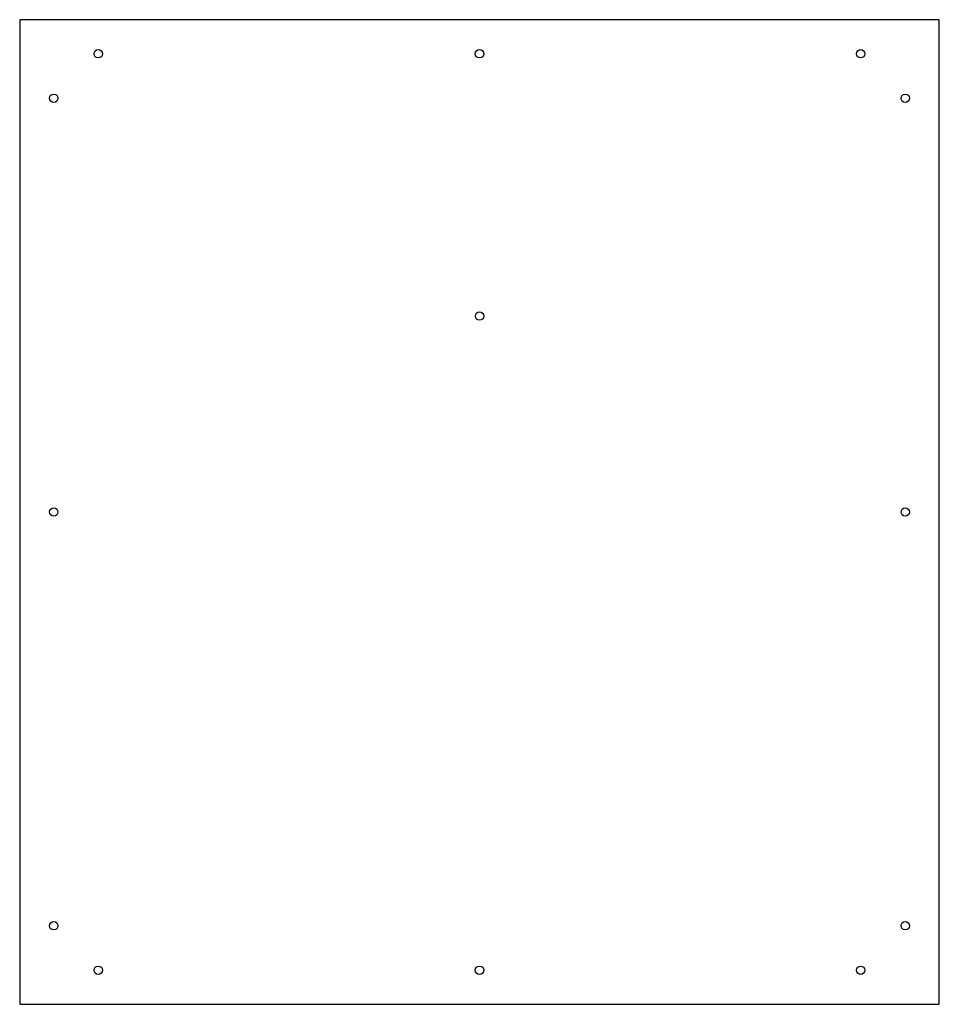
# Model space of a CAD drawing. Header units: millimetres. Extents: x -161 to 190, y -3 to 373.
import ezdxf

# ---------------------------------------------------------------- set-up
doc = ezdxf.new("R2010")
doc.units = ezdxf.units.MM
doc.layers.get('0').update_dxf_attribs({"linetype": 'CONTINUOUS'})

msp = doc.modelspace()

# ---------------------------------------------------------------- linework, layer by layer
msp.add_lwpolyline([(-160.52, -2.99), (190.48, -2.99), (190.48, 373.01), (-160.52, 373.01)], close=True)
for centre in [(-130.52, 360.01), (14.98, 360.01), (160.48, 360.01), (-147.52, 343.01), (177.48, 343.01), (15, 259.81), (-147.52, 185.01), (177.48, 185.01), (-147.52, 27.01), (177.48, 27.01), (-130.52, 10.01), (14.98, 10.01), (160.48, 10.01)]:
    msp.add_circle(centre, 1.6)

doc.saveas('drawing.dxf')
